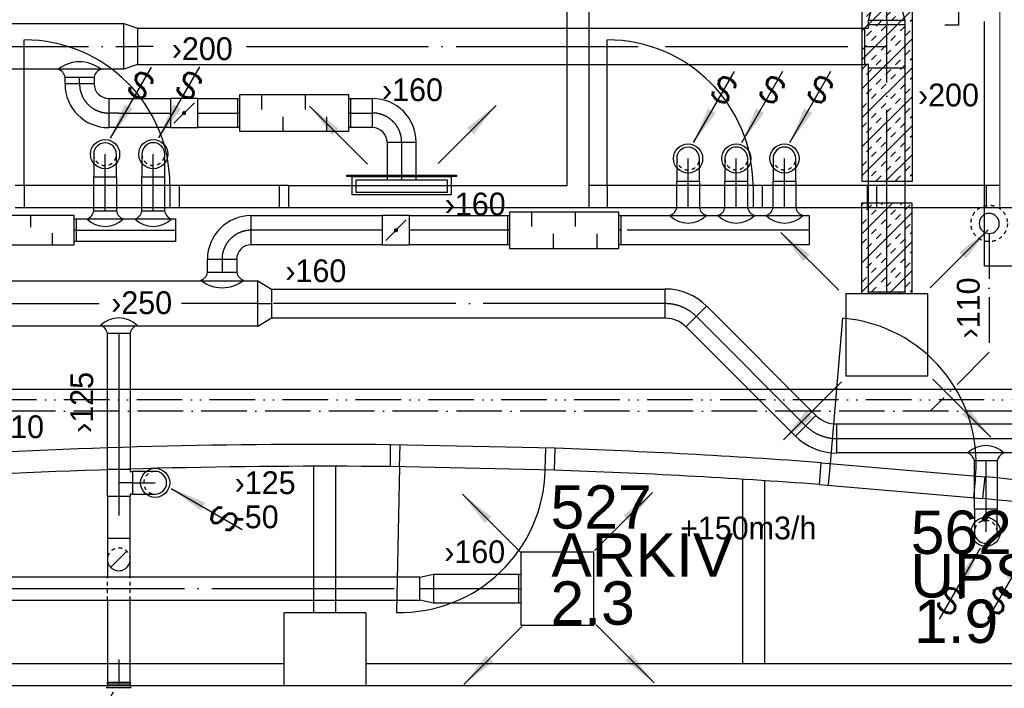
# Model space of a CAD drawing. Header units: millimetres. Extents: x 0 to 83248, y 0 to 52411.
# Tile 15 of 63: x 34516 to 39921, y 13575 to 17244. Entities that reach past the tile are written whole.
import ezdxf
from ezdxf.enums import TextEntityAlignment as Align

# ---------------------------------------------------------------- set-up
doc = ezdxf.new("R2010")
doc.units = ezdxf.units.MM
doc.header["$LTSCALE"] = 50
doc.header["$MEASUREMENT"] = 0
doc.header["$PDMODE"] = 1
for name, pattern in [('2V-CENT', [23, 20, -1.5, 0, -1.5]), ('V-GOMD', [0.8, 0.4, -0.4]), ('V-KU', [2, 1, 1]), ('V-KV', [2, 1, 1]), ('V-SPV', [7, 5, -1, 0, -1]), ('V-VV', [8, 5, -1, 0, -1, 0, -1])]:
    doc.linetypes.add(name, pattern=pattern)
doc.layers.get('0').update_dxf_attribs({"linetype": 'CONTINUOUS'})
for name, color, linetype in [('20605A200D001$0$832 Rominfo', 7, 'CONTINUOUS'), ('20605A200D001$0$A12-HEL4', 251, 'CONTINUOUS'), ('20605A200D001$0$A24-HEL1', 251, 'CONTINUOUS'), ('20605A200D001$0$A24-HEL2', 251, 'CONTINUOUS'), ('20605A200D001$0$A28-HEL2', 251, 'CONTINUOUS'), ('V060-', 3, 'CONTINUOUS'), ('V061-', 1, 'CONTINUOUS'), ('V070-', 3, 'CONTINUOUS'), ('V071-', 1, 'CONTINUOUS'), ('V080-', 3, 'CONTINUOUS'), ('V090-', 2, 'CONTINUOUS'), ('V091-', 1, 'CONTINUOUS'), ('V110-', 6, 'CONTINUOUS')]:
    doc.layers.add(name, color=color, linetype=linetype)
doc.styles.add('20605A200D001$0$Arial', font='arial.ttf', dxfattribs={"height": 238.125})
doc.styles.add('FISO', font='fiso')
doc.styles.add('ISO', font='ISO')
doc.styles.add('SIMPLEX', font='SIMPLEX')

# ---------------------------------------------------------------- blocks, each defined once
blk = doc.blocks.new('KSP_P', base_point=(16239.5, 22597.5))
at = {"color": 0, "linetype": 'ByBlock'}
for p, q in [((16240, 22598), (16239, 22598)), ((16239, 22598), (16239, 22597)), ((16240, 22597), (16240, 22598)), ((16239, 22597), (16240, 22597))]:
    blk.add_line(p, q, dxfattribs=at)
blk = doc.blocks.new('2SP_P', base_point=(16239.5, 22597.5))
for p in [(16239, 22597.5), (16240, 22597.5)]:
    blk.add_point(p)
at = {"color": 0, "linetype": 'ByBlock'}
blk.add_blockref('KSP_P', (16239.5, 22597.5), dxfattribs=at)
at = {"style": 'SIMPLEX', "flags": 3}
blk.add_attdef('0', (16239.5, 22597.5), '', height=1, dxfattribs=at)
blk = doc.blocks.new('LD_P')
for p, q in [((-0.5, 0.5), (-0.5, -0.5)), ((0.5, 0.5), (-0.5, 0.5)), ((0.5, -0.5), (0.5, 0.5)), ((-0.5, -0.5), (0.5, -0.5))]:
    blk.add_line(p, q)
at = {"color": 1}
for p, q in [((-0.3, 0.5), (-0.3, 0.1)), ((0.1, 0.5), (0.1, 0.1)), ((-0.1, -0.5), (-0.1, -0.1)), ((0.3, -0.5), (0.3, -0.1))]:
    blk.add_line(p, q, dxfattribs=at)
blk = doc.blocks.new('CBOJ90_PB', base_point=(86107, 31352))
at = {"color": 0, "linetype": 'ByBlock'}
blk.add_arc((86106, 31353), 1, 270, 360, dxfattribs=at)
blk = doc.blocks.new('KBOJ90_PB', base_point=(86107, 31352))
at = {"color": 0, "linetype": 'ByBlock'}
for p, q in [((86106.5, 31353), (86107.5, 31353)), ((86106, 31352.5), (86106, 31351.5))]:
    blk.add_line(p, q, dxfattribs=at)
for radius in [1.5, 0.5]:
    blk.add_arc((86106, 31353), radius, 270, 360, dxfattribs=at)
blk = doc.blocks.new('3BOJ90_PB', base_point=(86107, 31352))
for p in [(86107, 31353), (86106, 31352)]:
    blk.add_point(p)
at = {"color": 1, "linetype": '2V-CENT'}
blk.add_blockref('CBOJ90_PB', (86107, 31352), dxfattribs=at)
at = {"color": 0, "linetype": 'ByBlock'}
blk.add_blockref('KBOJ90_PB', (86107, 31352), dxfattribs=at)
at = {"style": 'ISO', "flags": 3}
blk.add_attdef('0', (86107, 31352), '', height=1, dxfattribs=at)
blk = doc.blocks.new('SPJALL', base_point=(16229, 22594))
at = {"color": 1}
blk.add_line((16228.625, 22593.625), (16229.375, 22594.375), dxfattribs=at)
at = {"color": 1, "const_width": 0.075}
blk.add_lwpolyline([(16229, 22594.0375, -1), (16229, 22593.9625, -1), (16229, 22594.0375, -1)], format="xyb", dxfattribs=at)
blk = doc.blocks.new('C3A', base_point=(16246, 22590.5))
at = {"color": 0, "linetype": 'ByBlock'}
blk.add_line((16247, 22590.5), (16246, 22590.5), dxfattribs=at)
blk = doc.blocks.new('K3A', base_point=(16246, 22590.5))
at = {"color": 0, "linetype": 'ByBlock'}
for p, q in [((16246, 22591), (16247, 22591)), ((16247, 22591), (16247, 22590)), ((16247, 22590), (16246, 22590))]:
    blk.add_line(p, q, dxfattribs=at)
blk = doc.blocks.new('33A', base_point=(16246, 22590.5))
blk.add_point((16247, 22590.5))
at = {"color": 0, "linetype": 'ByBlock'}
blk.add_blockref('K3A', (16246, 22590.5), dxfattribs=at)
at = {"color": 1, "linetype": '2V-CENT'}
blk.add_blockref('C3A', (16246, 22590.5), dxfattribs=at)
at = {"style": 'SIMPLEX', "flags": 3}
blk.add_attdef('0', (16246, 22590.5), '', height=1, dxfattribs=at)
blk = doc.blocks.new('CCDIMF_250X200X75', base_point=(3095.5, 30301.1))
at = {"color": 0, "linetype": 'ByBlock'}
blk.add_line((3058, 30301.1), (3133, 30301.1), dxfattribs=at)
blk = doc.blocks.new('KCDIMF_250X200X75', base_point=(3095.5, 30301.1))
at = {"color": 0, "linetype": 'ByBlock'}
for p, q in [((3058, 30176.1), (3058, 30426.1)), ((3058, 30426.1), (3133, 30401.1)), ((3133, 30401.1), (3133, 30201.1)), ((3133, 30201.1), (3058, 30176.1))]:
    blk.add_line(p, q, dxfattribs=at)
blk = doc.blocks.new('3CDIMF_250X200X75', base_point=(3095.5, 30301.1))
for p in [(3058, 30301.1), (3133, 30301.1)]:
    blk.add_point(p)
at = {"color": 0, "linetype": 'ByBlock'}
blk.add_blockref('KCDIMF_250X200X75', (3095.5, 30301.1), dxfattribs=at)
at = {"color": 1, "linetype": '2V-CENT'}
blk.add_blockref('CCDIMF_250X200X75', (3095.5, 30301.1), dxfattribs=at)
at = {"style": 'SIMPLEX', "flags": 3}
blk.add_attdef('0', (3095.5, 30301.1), '', height=1, dxfattribs=at)
blk = doc.blocks.new('V420', base_point=(455, 404.5))
blk.add_line((455, 404.5), (464, 404.5))
blk.add_solid([(455, 404.5), (459, 405), (459, 404)])
blk = doc.blocks.new('V421', base_point=(455.5, 404.5))
at = {"rotation": 180}
blk.add_blockref('V420', (464.5, 404.5), dxfattribs=at)
blk = doc.blocks.new('CIRC_P', base_point=(16254, 22587))
blk.add_circle((16254, 22587), 0.5)
blk = doc.blocks.new('V422', base_point=(16230, 22585))
blk.add_blockref('V420', (16230, 22585))
at = {"style": 'SIMPLEX'}
blk.add_text('s', height=4, rotation=90, dxfattribs=at).set_placement((16238, 22585), align=Align.CENTER)
blk = doc.blocks.new('CBOJ90_NB', base_point=(86107.402, 31352.24))
at = {"color": 0, "linetype": 'ByBlock'}
blk.add_line((86106.402, 31352.24), (86107.402, 31352.24), dxfattribs=at)
blk = doc.blocks.new('K1A', base_point=(16237, 22591.5))
at = {"color": 0, "linetype": 'ByBlock'}
blk.add_line((16237, 22592), (16237, 22591), dxfattribs=at)
blk = doc.blocks.new('21A', base_point=(16237, 22591.5))
blk.add_point((16237, 22591.5))
at = {"color": 0, "linetype": 'ByBlock'}
blk.add_blockref('K1A', (16237, 22591.5), dxfattribs=at)
at = {"style": 'SIMPLEX', "flags": 3}
blk.add_attdef('0', (16237, 22591.5), '', height=1, dxfattribs=at)
blk = doc.blocks.new('CCDIMF_250X160X75', base_point=(3095.5, 30301.1))
at = {"color": 0, "linetype": 'ByBlock'}
blk.add_line((3058, 30301.1), (3133, 30301.1), dxfattribs=at)
blk = doc.blocks.new('KCDIMF_250X160X75', base_point=(3095.5, 30301.1))
at = {"color": 0, "linetype": 'ByBlock'}
for p, q in [((3058, 30176.1), (3058, 30426.1)), ((3058, 30426.1), (3133, 30381.1)), ((3133, 30381.1), (3133, 30221.1)), ((3133, 30221.1), (3058, 30176.1))]:
    blk.add_line(p, q, dxfattribs=at)
blk = doc.blocks.new('3CDIMF_250X160X75', base_point=(3095.5, 30301.1))
for p in [(3058, 30301.1), (3133, 30301.1)]:
    blk.add_point(p)
at = {"color": 0, "linetype": 'ByBlock'}
blk.add_blockref('KCDIMF_250X160X75', (3095.5, 30301.1), dxfattribs=at)
at = {"color": 1, "linetype": '2V-CENT'}
blk.add_blockref('CCDIMF_250X160X75', (3095.5, 30301.1), dxfattribs=at)
at = {"style": 'SIMPLEX', "flags": 3}
blk.add_attdef('0', (3095.5, 30301.1), '', height=1, dxfattribs=at)
blk = doc.blocks.new('CTK_P', base_point=(16236.144, 22620.378))
at = {"color": 0, "linetype": 'ByBlock'}
for p, q in [((16236.144, 22620.978), (16236.144, 22620.378)), ((16235.544, 22620.378), (16236.744, 22620.378))]:
    blk.add_line(p, q, dxfattribs=at)
blk = doc.blocks.new('KTK_P', base_point=(16236.144, 22620.378))
at = {"color": 0, "linetype": 'ByBlock'}
for p, q in [((16235.644, 22620.978), (16236.644, 22620.978)), ((16235.644, 22620.878), (16235.644, 22620.978)), ((16236.644, 22620.978), (16236.644, 22620.878)), ((16235.544, 22620.878), (16235.644, 22620.878)), ((16235.544, 22619.878), (16235.544, 22620.878)), ((16236.644, 22620.878), (16236.744, 22620.878)), ((16236.744, 22620.878), (16236.744, 22619.878)), ((16236.744, 22619.878), (16235.544, 22619.878))]:
    blk.add_line(p, q, dxfattribs=at)
blk = doc.blocks.new('3TK_P', base_point=(16236.144, 22620.378))
for p in [(16236.144, 22620.978), (16235.544, 22620.378), (16236.744, 22620.378)]:
    blk.add_point(p)
at = {"color": 1, "linetype": '2V-CENT'}
blk.add_blockref('CTK_P', (16236.144, 22620.378), dxfattribs=at)
at = {"color": 0, "linetype": 'ByBlock'}
blk.add_blockref('KTK_P', (16236.144, 22620.378), dxfattribs=at)
at = {"style": 'ISO', "flags": 3}
blk.add_attdef('0', (16236.144, 22620.378), '', height=1, dxfattribs=at)
blk = doc.blocks.new('TAK_P', base_point=(16247.5, 22586.5))
for p, q in [((16248, 22587), (16247, 22587)), ((16247, 22587), (16247, 22586)), ((16248, 22586), (16248, 22587)), ((16247, 22586), (16248, 22586))]:
    blk.add_line(p, q)
blk = doc.blocks.new('CBOJ45_P', base_point=(16236.061, 22619.837))
at = {"color": 0, "linetype": 'ByBlock'}
blk.add_arc((16235.44, 22621.337, 0.686), 1.5, 270, 315, dxfattribs=at)
blk = doc.blocks.new('KBOJ45_P', base_point=(16236.061, 22619.837))
at = {"color": 0, "linetype": 'ByBlock'}
for p, q in [((16236.147, 22620.63), (16236.854, 22619.923)), ((16235.44, 22619.337, 0.686), (16235.44, 22620.337, 0.686))]:
    blk.add_line(p, q, dxfattribs=at)
for radius in [1, 2]:
    blk.add_arc((16235.44, 22621.337, 0.686), radius, 270, 315, dxfattribs=at)
blk = doc.blocks.new('3BOJ45_P', base_point=(16236.061, 22619.837))
for p in [(16236.501, 22620.276), (16235.44, 22619.837)]:
    blk.add_point(p)
at = {"color": 0, "linetype": 'ByBlock'}
blk.add_blockref('KBOJ45_P', (16236.061, 22619.837), dxfattribs=at)
at = {"color": 1, "linetype": '2V-CENT'}
blk.add_blockref('CBOJ45_P', (16236.061, 22619.837), dxfattribs=at)
at = {"style": 'ISO', "flags": 3}
blk.add_attdef('0', (16236.061, 22619.837), '', height=1, dxfattribs=at)
blk = doc.blocks.new('CCDIMF_160X125X75', base_point=(3095.5, 30301.1))
at = {"color": 0, "linetype": 'ByBlock'}
blk.add_line((3058, 30301.1), (3133, 30301.1), dxfattribs=at)
blk = doc.blocks.new('KCDIMF_160X125X75', base_point=(3095.5, 30301.1))
at = {"color": 0, "linetype": 'ByBlock'}
for p, q in [((3058, 30221.1), (3058, 30381.1)), ((3058, 30381.1), (3133, 30363.6)), ((3133, 30363.6), (3133, 30238.6)), ((3133, 30238.6), (3058, 30221.1))]:
    blk.add_line(p, q, dxfattribs=at)
blk = doc.blocks.new('3CDIMF_160X125X75', base_point=(3095.5, 30301.1))
for p in [(3058, 30301.1), (3133, 30301.1)]:
    blk.add_point(p)
at = {"color": 0, "linetype": 'ByBlock'}
blk.add_blockref('KCDIMF_160X125X75', (3095.5, 30301.1), dxfattribs=at)
at = {"color": 1, "linetype": '2V-CENT'}
blk.add_blockref('CCDIMF_160X125X75', (3095.5, 30301.1), dxfattribs=at)
at = {"style": 'SIMPLEX', "flags": 3}
blk.add_attdef('0', (3095.5, 30301.1), '', height=1, dxfattribs=at)
blk = doc.blocks.new('VUN')
at = {"color": 0}
blk.add_circle((0, 0), 0.5, dxfattribs=at)
blk = doc.blocks.new('VAGG_P', base_point=(16250.5, 22586.5))
for p, q in [((16250, 22587.5), (16251, 22587.5)), ((16250, 22587.5), (16250, 22586.5)), ((16251, 22587.5), (16251, 22586.5))]:
    blk.add_line(p, q)
at = {"color": 6}
blk.add_line((16249.95, 22586.5), (16251.05, 22586.5), dxfattribs=at)
blk = doc.blocks.new('FLCG90', base_point=(0, 3))
at = {"color": 1, "linetype": 'V-GOMD'}
blk.add_line((-0.346, 2.654), (0.346, 3.346), dxfattribs=at)
blk = doc.blocks.new('*X296')
at = {"color": 0}
for p, q in [((39138.2, 17818.9), (39193.7, 17874.4)), ((39138.2, 17871.9), (39138.4, 17872.1)), ((39217.9, 17845.6), (39244.4, 17872.1)), ((39244.4, 17819.1), (39270.9, 17845.6)), ((39291.7, 17813.4), (39352.8, 17874.4)), ((39297.5, 17872.1), (39299.7, 17874.4)), ((39350.5, 17819.1), (39377, 17845.6)), ((39403.5, 17872.1), (39405.8, 17874.4)), ((39164.9, 17792.6), (39175, 17802.7)), ((39185.7, 17813.4), (39191.4, 17819.1)), ((39377, 17792.6), (39403.5, 17819.1)), ((39138.2, 17765.9), (39138.4, 17766.1)), ((39138.4, 17713), (39164.9, 17739.5)), ((39375, 17737.5), (39415.9, 17778.4)), ((39138.2, 17659.8), (39175, 17696.6)), ((39377, 17686.5), (39403.5, 17713)), ((39403.5, 17660), (39415.9, 17672.3)), ((39138.2, 17341.6), (39415.9, 17619.3)), ((39138.4, 17607), (39164.9, 17633.5)), ((39375, 17631.5), (39377, 17633.5)), ((39138.2, 17500.7), (39250.8, 17613.4)), ((39164.9, 17580.4), (39191.4, 17607)), ((39270.9, 17580.4), (39297.5, 17607)), ((39297.5, 17553.9), (39324, 17580.4)), ((39350.5, 17607), (39356.9, 17613.4)), ((39403.5, 17553.9), (39415.9, 17566.3)), ((39138.2, 17553.7), (39138.4, 17553.9)), ((39217.9, 17527.4), (39244.4, 17553.9)), ((39244.4, 17500.9), (39270.9, 17527.4)), ((39350.5, 17500.9), (39377, 17527.4)), ((39138.2, 17182.5), (39415.9, 17460.2)), ((39164.9, 17474.4), (39191.4, 17500.9)), ((39191.4, 17447.9), (39217.9, 17474.4)), ((39297.5, 17447.9), (39324, 17474.4)), ((39377, 17474.4), (39403.5, 17500.9)), ((39138.2, 17447.7), (39138.4, 17447.9)), ((39138.4, 17394.8), (39164.9, 17421.3)), ((39244.4, 17394.8), (39270.9, 17421.3)), ((39324, 17421.3), (39350.5, 17447.9)), ((39191.4, 17341.8), (39217.9, 17368.3)), ((39270.9, 17368.3), (39297.5, 17394.8)), ((39377, 17368.3), (39403.5, 17394.8)), ((39403.5, 17341.8), (39415.9, 17354.1)), ((39138.2, 17023.4), (39415.9, 17301.1)), ((39138.4, 17288.8), (39164.9, 17315.3)), ((39217.9, 17315.3), (39244.4, 17341.8)), ((39324, 17315.3), (39350.5, 17341.8)), ((39350.5, 17288.8), (39377, 17315.3)), ((39164.9, 17262.2), (39191.4, 17288.8)), ((39270.9, 17262.2), (39297.5, 17288.8)), ((39297.5, 17235.7), (39324, 17262.2)), ((39403.5, 17235.7), (39415.9, 17248.1)), ((39138.2, 17235.5), (39138.4, 17235.7)), ((39217.9, 17209.2), (39244.4, 17235.7)), ((39244.4, 17182.7), (39270.9, 17209.2)), ((39350.5, 17182.7), (39377, 17209.2)), ((39138.2, 16864.3), (39415.9, 17142)), ((39164.9, 17156.2), (39191.4, 17182.7)), ((39191.4, 17129.7), (39217.9, 17156.2)), ((39297.5, 17129.7), (39324, 17156.2)), ((39377, 17156.2), (39403.5, 17182.7)), ((39138.2, 17129.5), (39138.4, 17129.7)), ((39138.4, 17076.6), (39164.9, 17103.1)), ((39244.4, 17076.6), (39270.9, 17103.1)), ((39324, 17103.1), (39350.5, 17129.7)), ((39191.4, 17023.6), (39217.9, 17050.1)), ((39270.9, 17050.1), (39297.5, 17076.6)), ((39377, 17050.1), (39403.5, 17076.6)), ((39403.5, 17023.6), (39415.9, 17035.9)), ((39138.2, 16705.2), (39415.9, 16982.9)), ((39138.4, 16970.6), (39164.9, 16997.1)), ((39164.9, 16944), (39191.4, 16970.6)), ((39217.9, 16997.1), (39244.4, 17023.6)), ((39270.9, 16944), (39297.5, 16970.6)), ((39324, 16997.1), (39350.5, 17023.6)), ((39350.5, 16970.6), (39377, 16997.1)), ((39138.2, 16917.3), (39138.4, 16917.5)), ((39217.9, 16891), (39244.4, 16917.5)), ((39297.5, 16917.5), (39324, 16944)), ((39403.5, 16917.5), (39415.9, 16929.9)), ((39164.9, 16838), (39191.4, 16864.5)), ((39244.4, 16864.5), (39270.9, 16891)), ((39350.5, 16864.5), (39377, 16891)), ((39377, 16838), (39403.5, 16864.5)), ((39138.2, 16546.1), (39415.9, 16823.8)), ((39138.2, 16811.3), (39138.4, 16811.5)), ((39191.4, 16811.5), (39217.9, 16838)), ((39297.5, 16811.5), (39324, 16838)), ((39324, 16784.9), (39350.5, 16811.5)), ((39138.4, 16758.4), (39164.9, 16784.9)), ((39244.4, 16758.4), (39270.9, 16784.9)), ((39270.9, 16731.9), (39297.5, 16758.4)), ((39377, 16731.9), (39403.5, 16758.4)), ((39191.4, 16705.4), (39217.9, 16731.9)), ((39217.9, 16678.9), (39244.4, 16705.4)), ((39324, 16678.9), (39350.5, 16705.4)), ((39403.5, 16705.4), (39415.9, 16717.7)), ((39138.2, 16387), (39415.9, 16664.7)), ((39138.4, 16652.4), (39164.9, 16678.9)), ((39164.9, 16625.8), (39191.4, 16652.4)), ((39270.9, 16625.8), (39297.5, 16652.4)), ((39350.5, 16652.4), (39377, 16678.9)), ((39138.2, 16599.2), (39138.4, 16599.3)), ((39217.9, 16572.8), (39244.4, 16599.3)), ((39297.5, 16599.3), (39324, 16625.8)), ((39403.5, 16599.3), (39415.9, 16611.7)), ((39164.9, 16519.8), (39191.4, 16546.3)), ((39244.4, 16546.3), (39270.9, 16572.8)), ((39350.5, 16546.3), (39377, 16572.8)), ((39377, 16519.8), (39403.5, 16546.3)), ((39138.2, 16493.1), (39138.4, 16493.3)), ((39191.4, 16493.3), (39217.9, 16519.8)), ((39268.9, 16358.6), (39415.9, 16505.6)), ((39297.5, 16493.3), (39324, 16519.8)), ((39324, 16466.7), (39350.5, 16493.3)), ((39138.4, 16440.2), (39164.9, 16466.7)), ((39244.4, 16440.2), (39270.9, 16466.7)), ((39270.9, 16413.7), (39297.5, 16440.2)), ((39377, 16413.7), (39403.5, 16440.2)), ((39191.4, 16387.2), (39217.9, 16413.7)), ((39217.9, 16360.7), (39244.4, 16387.2)), ((39324, 16360.7), (39350.5, 16387.2)), ((39403.5, 16387.2), (39415.9, 16399.5)), ((39162.8, 16358.6), (39164.9, 16360.7)), ((39374.9, 16358.6), (39377, 16360.7))]:
    blk.add_line(p, q, dxfattribs=at)
blk = doc.blocks.new('*X297')
at = {"color": 0}
for p, q in [((39137.5, 16068.2), (39306.4, 16237.1)), ((39137.5, 16227.3), (39147.3, 16237.1)), ((39164.9, 16201.6), (39191.4, 16228.1)), ((39244.4, 16228.1), (39253.4, 16237.1)), ((39350.5, 16228.1), (39359.5, 16237.1)), ((39377, 16201.6), (39403.5, 16228.1)), ((39137.5, 15909.1), (39415.6, 16187.2)), ((39137.5, 16174.2), (39138.4, 16175.1)), ((39191.4, 16175.1), (39217.9, 16201.6)), ((39297.5, 16175.1), (39324, 16201.6)), ((39324, 16148.6), (39350.5, 16175.1)), ((39138.4, 16122), (39164.9, 16148.6)), ((39244.4, 16122), (39270.9, 16148.6)), ((39270.9, 16095.5), (39297.5, 16122)), ((39377, 16095.5), (39403.5, 16122)), ((39191.4, 16069), (39217.9, 16095.5)), ((39217.9, 16042.5), (39244.4, 16069)), ((39324, 16042.5), (39350.5, 16069)), ((39403.5, 16069), (39415.6, 16081.1)), ((39137.5, 15750), (39415.6, 16028.1)), ((39138.4, 16016), (39164.9, 16042.5)), ((39164.9, 15989.5), (39191.4, 16016)), ((39270.9, 15989.5), (39297.5, 16016)), ((39350.5, 16016), (39377, 16042.5)), ((39137.5, 15962.1), (39138.4, 15962.9)), ((39217.9, 15936.4), (39244.4, 15962.9)), ((39297.5, 15962.9), (39324, 15989.5)), ((39403.5, 15962.9), (39415.6, 15975)), ((39164.9, 15883.4), (39191.4, 15909.9)), ((39244.4, 15909.9), (39270.9, 15936.4)), ((39350.5, 15909.9), (39377, 15936.4)), ((39377, 15883.4), (39403.5, 15909.9)), ((39137.5, 15856), (39138.4, 15856.9)), ((39191.4, 15856.9), (39217.9, 15883.4)), ((39288.9, 15742.3), (39415.6, 15869)), ((39297.5, 15856.9), (39324, 15883.4)), ((39324, 15830.4), (39350.5, 15856.9)), ((39138.4, 15803.8), (39164.9, 15830.4)), ((39244.4, 15803.8), (39270.9, 15830.4)), ((39270.9, 15777.3), (39297.5, 15803.8)), ((39377, 15777.3), (39403.5, 15803.8)), ((39191.4, 15750.8), (39217.9, 15777.3)), ((39235.9, 15742.3), (39244.4, 15750.8)), ((39341.9, 15742.3), (39350.5, 15750.8)), ((39403.5, 15750.8), (39415.6, 15762.9))]:
    blk.add_line(p, q, dxfattribs=at)
blk = doc.blocks.new('CCDIMF_200X160X75', base_point=(3095.5, 30301.1))
at = {"color": 0, "linetype": 'ByBlock'}
blk.add_line((3058, 30301.1), (3133, 30301.1), dxfattribs=at)
blk = doc.blocks.new('KCDIMF_200X160X75', base_point=(3095.5, 30301.1))
at = {"color": 0, "linetype": 'ByBlock'}
for p, q in [((3058, 30201.1), (3058, 30401.1)), ((3058, 30401.1), (3133, 30381.1)), ((3133, 30381.1), (3133, 30221.1)), ((3133, 30221.1), (3058, 30201.1))]:
    blk.add_line(p, q, dxfattribs=at)
blk = doc.blocks.new('3CDIMF_200X160X75', base_point=(3095.5, 30301.1))
for p in [(3058, 30301.1), (3133, 30301.1)]:
    blk.add_point(p)
at = {"color": 0, "linetype": 'ByBlock'}
blk.add_blockref('KCDIMF_200X160X75', (3095.5, 30301.1), dxfattribs=at)
at = {"color": 1, "linetype": '2V-CENT'}
blk.add_blockref('CCDIMF_200X160X75', (3095.5, 30301.1), dxfattribs=at)
at = {"style": 'SIMPLEX', "flags": 3}
blk.add_attdef('0', (3095.5, 30301.1), '', height=1, dxfattribs=at)
blk = doc.blocks.new('20605A200D001')
at = {"layer": '20605A200D001$0$A12-HEL4', "color": 7}
for points in [[(51885.8, 11658.4), (51435.8, 11658.4)], [(51435.8, 11658.4), (51435.8, 11258.4)], [(51885.8, 11658.4), (51885.8, 11258.4)], [(51885.8, 11258.4), (51435.8, 11258.4)]]:
    blk.add_lwpolyline(points, dxfattribs=at)
at = {"layer": '20605A200D001$0$A24-HEL1', "color": 7}
for points in [[(50010.8, 14003.4), (50010.8, 14803.4)], [(53210.8, 14003.4), (53210.8, 14803.4)], [(50860.8, 14003.4), (49960.8, 14003.4)], [(50010.8, 14003.4), (50010.8, 13883.4)], [(50810.8, 14003.4), (50810.8, 13883.4)], [(51460.8, 14003.4), (50860.8, 14003.4)], [(50860.8, 14003.4), (50860.8, 13883.4)], [(51410.8, 14003.4), (51410.8, 13883.4)], [(54060.8, 14003.4), (53110.8, 14003.4)], [(53210.8, 14003.4), (53210.8, 13883.4)], [(54010.8, 14003.4), (54010.8, 13883.4)], [(54060.8, 14003.4), (54060.8, 13883.4)], [(55365.8, 14003.4), (54060.8, 14003.4)], [(54638.3, 14003.4), (54638.3, 13883.4)], [(54688.3, 14003.4), (54688.3, 13883.4)], [(55290.8, 14003.4), (55290.8, 13883.4)], [(49960.8, 13883.4), (50860.8, 13883.4)], [(50860.8, 13883.4), (51460.8, 13883.4)], [(53110.8, 13883.4), (54060.8, 13883.4)], [(54060.8, 13883.4), (55365.8, 13883.4)], [(54435.9, 12478.6), (54504.6, 13275.6)], [(52923.2, 12561.9), (52023.5, 12581.6)], [(52070.8, 12460.6), (52073.4, 12580.5)], [(52870.6, 12443), (52873.2, 12562.9)], [(52920.6, 12441.9), (52020.8, 12461.6)], [(52070.8, 12460.6), (52053.2, 11660.7)], [(54386.1, 12482.9), (55282.8, 12405.7)], [(54425.6, 12359), (54435.9, 12478.6)], [(55222.7, 12290.4), (55233, 12410)], [(54375.8, 12363.3), (55272.5, 12286.1)]]:
    blk.add_lwpolyline(points, dxfattribs=at)
for centre, start, end in [((50010.8, 14003.4), 0, 89.999), ((53210.8, 14003.4), 0.0019, 89.9983), ((54435.9, 12478.6), 355.0787, 85.0775), ((52070.8, 12460.6), 268.7419, 358.7407)]:
    blk.add_arc(centre, 800, start, end, dxfattribs=at)
at = {"layer": '20605A200D001$0$A24-HEL2', "color": 7}
for points in [[(53110.8, 13883.4), (53110.8, 15190.9)], [(52990.8, 14003.4), (52990.8, 15141.2)], [(51460.8, 14003.4), (51460.8, 13883.4)], [(51460.8, 14003.4), (52990.8, 14003.4)], [(51460.8, 13883.4), (53110.8, 13883.4)], [(55365.8, 13883.4), (55510.8, 13883.4)], [(52020.8, 12461.6), (52022, 12581.6)], [(52920.6, 12441.9), (52924.7, 12561.8)], [(51600.8, 11658.4), (51600.8, 12463.4)], [(51720.8, 11658.4), (51720.8, 12463.4)], [(54375.8, 12363.3), (54384.7, 12483)], [(53955.8, 11378.4), (53955.8, 12391.9)], [(54075.8, 11378.4), (54075.8, 12384.2)], [(55272.5, 12286.1), (55284.3, 12405.5)], [(51435.8, 11378.4), (49225.8, 11378.4)], [(56060.8, 11378.4), (51885.8, 11378.4)], [(51435.8, 11258.4), (49225.8, 11258.4)], [(56060.8, 11258.4), (51885.8, 11258.4)]]:
    blk.add_lwpolyline(points, dxfattribs=at)
for centre, radius, start, end in [((51660.8, -24411), 36994.4, 89.44062, 97.54881), ((51661, -24407.2), 36990.6, 85.7775, 88.04231), ((51660.8, -24411.4), 36874.8, 89.44063, 97.38543), ((51660.8, -24410.7), 36874.1, 85.77759, 88.04218), ((51661, -24409.9), 36993.3, 82.77917, 84.37922), ((51661.8, -24402), 36865.4, 82.75531, 84.37933)]:
    blk.add_arc(centre, radius, start, end, dxfattribs=at)
at = {"layer": '20605A200D001$0$A28-HEL2', "color": 7, "linetype": 'Continuous', "lineweight": 0}
blk.add_lwpolyline([(55365.8, 16088.4), (55365.8, 13883.4)], dxfattribs=at)
at = {"layer": '20605A200D001$0$832 Rominfo', "color": 7, "style": '20605A200D001$0$Arial'}
for s, p in [('527', (52899.5, 12121.3)), ('562', (54876.6, 11981.9)), ('ARKIV', (52904.3, 11857.5)), ('UPS.', (54874.7, 11743.1)), ('2.3', (52899.4, 11593.7)), ('1.9', (54894.4, 11493.7))]:
    blk.add_text(s, height=238.12, dxfattribs=at).set_placement(p)

msp = doc.modelspace()

# ---------------------------------------------------------------- linework, layer by layer
at = {"layer": 'V060-', "linetype": 'Continuous'}
for p, q in [((39175, 17218, 137), (39175, 17241.04, 137)), ((39375, 17241.04, 137), (39375, 17218, 137)), ((32028.48, 17223), (35089.51, 17223)), ((35163.11, 17198), (39155, 17198, 137)), ((35089.51, 16973), (32028.48, 16973)), ((35163.11, 16998), (39155, 16998, 137)), ((39175, 15750.29), (39175, 16978, 137)), ((39375, 16978, 137), (39375, 15750.29)), ((34765.07, 16892.2), (34765.07, 16928.56)), ((34925.07, 16928.56), (34925.07, 16892.2)), ((35005.07, 16812.2), (35058.97, 16812.2)), ((35058.97, 16812.2), (35343.76, 16812.2)), ((35493.72, 16812.2), (35712.76, 16812.2)), ((36332.36, 16812.2), (36452.76, 16812.2)), ((35058.97, 16652.2), (35005.07, 16652.2)), ((35343.76, 16652.2), (35058.97, 16652.2)), ((35712.76, 16652.2), (35493.72, 16652.2)), ((36452.76, 16652.2), (36332.36, 16652.2)), ((36532.53, 16572.17), (36532.53, 16365.94)), ((36692.53, 16365.94), (36692.53, 16572.17)), ((34922.43, 16195.09), (34922.43, 16381.47)), ((35047.43, 16381.47), (35047.43, 16195.09)), ((35186.88, 16195.09), (35186.88, 16381.47)), ((35311.88, 16381.47), (35311.88, 16195.09)), ((38122.43, 16213.49), (38122.43, 16357.47)), ((38247.43, 16357.47), (38247.43, 16213.49)), ((38386.88, 16213.49), (38386.88, 16357.47)), ((38511.88, 16357.47), (38511.88, 16213.49)), ((38651.34, 16213.49), (38651.34, 16357.47)), ((38776.34, 16357.47), (38776.34, 16213.49)), ((35786.73, 16169.06), (36506.76, 16169.06)), ((36656.76, 16169.06), (37195.62, 16169.06)), ((37815.62, 16169.06), (38849.96, 16169.06)), ((34825.54, 16151.67), (35371.99, 16151.67)), ((35371.99, 16026.67), (34825.54, 16026.67)), ((36506.76, 16009.06), (35786.73, 16009.06)), ((37195.62, 16009.06), (36656.76, 16009.06)), ((38849.96, 16009.06), (37815.62, 16009.06)), ((35547.64, 15858.34), (35547.64, 15929.99)), ((35707.64, 15929.99), (35707.64, 15858.34)), ((30552.29, 15812.05), (35725.84, 15812.05)), ((35725.84, 15812.05), (35823.34, 15812.05)), ((35897.26, 15766.39), (38060.11, 15766.39)), ((38060.11, 15767.78), (38058.72, 15767.78)), ((38287.08, 15672.8, -109), (38886.88, 15073.01, -269)), ((38060.11, 15606.39), (35897.26, 15606.39)), ((35725.84, 15562.05), (30552.29, 15562.05)), ((34997.54, 14778.91), (34997.54, 15522.89)), ((35122.54, 15522.89), (35122.54, 14778.91)), ((35823.34, 15562.05), (35725.84, 15562.05)), ((38773.74, 14959.87, -269), (38173.94, 15559.67, -109)), ((39000.8, 15026.95, -218.83), (40201.09, 15026.95, -218.83)), ((40201.09, 14866.95, -218.83), (39000.8, 14866.95, -218.83)), ((39756.69, 14559.06), (39756.69, 14822.79)), ((39881.69, 14822.79), (39881.69, 14559.06)), ((36713.16, 14184.97), (33271.48, 14184.97)), ((36787.5, 14202), (37256.16, 14202)), ((33271.48, 14059.97), (36713.16, 14059.97)), ((37256.16, 14042), (36787.5, 14042))]:
    msp.add_line(p, q, dxfattribs=at)
at = {"layer": 'V060-', "color": 1, "linetype": '2V-CENT'}
for p, q in [((39275, 17241.04, 137), (39275, 17218, 137)), ((32743.27, 17098), (35089.51, 17098)), ((35249.53, 17098), (35163.11, 17098)), ((35761.09, 17098), (39155, 17098, 137)), ((39275, 15750.29), (39275, 16978, 137)), ((34845.07, 16892.2), (34845.07, 16928.56)), ((35058.97, 16732.2), (35005.07, 16732.2)), ((35058.97, 16732.2), (35343.76, 16732.2)), ((35493.72, 16732.2), (35712.76, 16732.2)), ((36332.36, 16732.2), (36452.76, 16732.2)), ((36612.53, 16572.17), (36612.53, 16365.94)), ((34984.93, 16195.09), (34984.93, 16381.47)), ((35249.38, 16195.09), (35249.38, 16381.47)), ((38184.93, 16213.49), (38184.93, 16357.47)), ((38449.38, 16213.49), (38449.38, 16357.47)), ((38713.84, 16213.49), (38713.84, 16357.47)), ((34825.54, 16089.17), (35371.99, 16089.17)), ((36506.76, 16089.06), (35786.73, 16089.06)), ((37195.62, 16089.06), (36656.76, 16089.06)), ((38849.96, 16089.06), (37815.62, 16089.06)), ((35627.64, 15929.99), (35627.64, 15858.34)), ((31006.09, 15687.05), (34951.98, 15687.05)), ((35725.84, 15687.05), (35405.2, 15687.05)), ((35823.34, 15687.05), (35725.84, 15687.05)), ((38060.11, 15686.39), (35897.26, 15686.39)), ((38230.51, 15616.23, -109), (38830.31, 15016.44, -269)), ((35060.04, 15522.89), (35060.04, 14408.88)), ((39000.8, 14946.95, -218.83), (40201.09, 14946.95, -218.83)), ((39819.19, 14822.79), (39819.19, 14559.06)), ((33271.48, 14122.47), (36713.16, 14122.47)), ((37256.16, 14122), (36787.5, 14122))]:
    msp.add_line(p, q, dxfattribs=at)
at = {"layer": 'V060-'}
for p, q in [((34765.07, 16928.56), (34925.07, 16928.56)), ((38122.43, 16213.49), (38247.43, 16213.49)), ((38386.88, 16213.49), (38511.88, 16213.49)), ((38651.34, 16213.49), (38776.34, 16213.49)), ((34922.43, 16195.09), (35047.43, 16195.09)), ((35186.88, 16195.09), (35311.88, 16195.09)), ((35547.64, 15858.34), (35707.64, 15858.34)), ((35122.54, 15522.89), (34997.54, 15522.89)), ((39881.69, 14822.79), (39756.69, 14822.79))]:
    msp.add_line(p, q, dxfattribs=at)
at = {"layer": 'V060-', "linetype": 'ByBlock'}
for p, q in [((34922.43, 16506.47), (34922.43, 16381.47)), ((35047.43, 16381.47), (35047.43, 16506.47)), ((35187.09, 16506.82), (35187.09, 16381.82)), ((35312.09, 16381.82), (35312.09, 16506.82)), ((38122.43, 16482.47), (38122.43, 16357.47)), ((38247.43, 16357.47), (38247.43, 16482.47)), ((38387.09, 16482.83), (38387.09, 16357.83)), ((38512.09, 16357.83), (38512.09, 16482.83)), ((38651.55, 16482.83), (38651.55, 16357.83)), ((38776.55, 16357.83), (38776.55, 16482.83)), ((34922.43, 16381.47), (35047.43, 16381.47)), ((35187.09, 16381.82), (35312.09, 16381.82)), ((38122.43, 16357.47), (38247.43, 16357.47)), ((38387.09, 16357.83), (38512.09, 16357.83)), ((38651.55, 16357.83), (38776.55, 16357.83)), ((35260, 14765.5), (35135, 14765.5)), ((35135, 14765.5), (35135, 14640.5)), ((34997.5, 14628), (34997.5, 14184.97)), ((35122.5, 14184.97), (35122.5, 14628)), ((35135, 14640.5), (35260, 14640.5)), ((39756.48, 14558.71), (39756.48, 14433.71)), ((39881.48, 14558.71), (39756.48, 14558.71)), ((39881.48, 14433.71), (39881.48, 14558.71)), ((35122.5, 14397.98), (34997.5, 14397.98)), ((34997.5, 14059.97), (34997.5, 13609.07)), ((35122.5, 13609.07), (35122.5, 14059.97))]:
    msp.add_line(p, q, dxfattribs=at)
at = {"layer": 'V060-', "color": 1, "linetype": 'V-GOMD'}
for p, q in [((34997.5, 14059.97), (34997.5, 14184.97)), ((35122.5, 14059.97), (35122.5, 14184.97))]:
    msp.add_line(p, q, dxfattribs=at)
at = {"layer": 'V060-', "color": 1}
for points in [[(39138.18, 16358.61), (39415.86, 16358.61), (39415.86, 17874.39), (39138.18, 17874.39)], [(39137.52, 15742.26), (39415.61, 15742.26), (39415.61, 16237.07), (39137.52, 16237.07)]]:
    msp.add_lwpolyline(points, close=True, dxfattribs=at)
at = {"layer": 'V060-'}
for centre, radius, start, end in [((34845.07, 16824.1), 189.24, 51.39562, 128.60438), ((34712.15, 16920.55), 53.53, 8.60168, 73.88992), ((34977.99, 16920.55), 53.53, 106.11008, 171.39832), ((38069.5, 16221.5), 53.53, 286.11008, 351.39832), ((38300.35, 16221.5), 53.53, 188.60168, 253.88992), ((38333.96, 16221.5), 53.53, 286.11008, 351.39832), ((38564.81, 16221.5), 53.53, 188.60168, 253.88992), ((38598.42, 16221.5), 53.53, 286.11008, 351.39832), ((38829.27, 16221.5), 53.53, 188.60168, 253.88992), ((34869.5, 16203.09), 53.53, 286.11008, 351.39832), ((35100.35, 16203.09), 53.53, 188.60168, 253.88992), ((35133.96, 16203.09), 53.53, 286.11008, 351.39832), ((35364.81, 16203.09), 53.53, 188.60168, 253.88992), ((38184.93, 16271.7), 142.97, 225.2969, 314.7031), ((38449.38, 16271.7), 142.97, 225.2969, 314.7031), ((38713.84, 16271.7), 142.97, 225.2969, 314.7031), ((34984.93, 16253.29), 142.97, 225.2969, 314.7031), ((35249.38, 16253.29), 142.97, 225.2969, 314.7031), ((35494.71, 15866.34), 53.53, 286.11008, 351.39832), ((35760.56, 15866.34), 53.53, 188.60168, 253.88992), ((35627.64, 15962.8), 189.24, 231.39562, 308.60438), ((35060.04, 15464.69), 142.97, 45.2969, 134.7031), ((34944.61, 15514.88), 53.53, 8.60168, 73.88992), ((35175.46, 15514.88), 53.53, 106.11008, 171.39832), ((39819.19, 14764.59), 142.97, 45.2969, 134.7031), ((39703.76, 14814.78), 53.53, 8.60168, 73.88992), ((39934.61, 14814.78), 53.53, 106.11008, 171.39832)]:
    msp.add_arc(centre, radius, start, end, dxfattribs=at)
at = {"layer": 'V060-', "linetype": 'ByBlock'}
for centre, start, end in [((34984.93, 16506.47), 359.99993, 539.99993), ((35249.59, 16506.82), 359.99993, 539.99993), ((38184.93, 16482.47), 359.99993, 539.99993), ((38449.59, 16482.83), 359.99993, 539.99993), ((38714.05, 16482.83), 359.99993, 539.99993), ((35260, 14703), 269.99993, 449.99993), ((39818.98, 14433.71), 179.99993, 359.99993), ((35060, 14282.98), 179.99993, 359.99993)]:
    msp.add_arc(centre, 62.5, start, end, dxfattribs=at)
at = {"layer": 'V060-', "linetype": 'V-GOMD'}
for centre, start, end in [((34984.93, 16506.47), 179.99993, 359.99993), ((35249.59, 16506.82), 179.99993, 359.99993), ((38184.93, 16482.47), 179.99993, 359.99993), ((38449.59, 16482.83), 179.99993, 359.99993), ((38714.05, 16482.83), 179.99993, 359.99993), ((35260, 14703), 89.99993, 269.99993), ((39818.98, 14433.71), 359.99993, 539.99993), ((35060, 14282.98), 359.99993, 539.99993)]:
    msp.add_arc(centre, 62.5, start, end, dxfattribs=at)
at = {"layer": 'V070-'}
for p, q in [((36311.53, 16391.88), (36913.53, 16391.88)), ((36311.53, 16383.88), (36311.53, 16391.88)), ((36913.53, 16383.88), (36311.53, 16383.88)), ((36341.03, 16383.88), (36884.03, 16383.88)), ((36341.03, 16283.88), (36341.03, 16383.88)), ((36884.03, 16383.88), (36884.03, 16283.88)), ((36913.53, 16391.88), (36913.53, 16383.88)), ((36362.53, 16365.94), (36862.53, 16365.94)), ((36362.53, 16295.94), (36362.53, 16365.94)), ((36862.53, 16365.94), (36862.53, 16295.94)), ((36884.03, 16283.88), (36341.03, 16283.88)), ((36862.53, 16295.94), (36362.53, 16295.94))]:
    msp.add_line(p, q, dxfattribs=at)
at = {"layer": 'V080-', "linetype": 'V-KV'}
msp.add_line((40580.48, 15215.93), (14952.57, 15215.93), dxfattribs=at)
at = {"layer": 'V080-', "linetype": 'V-VV'}
msp.add_line((40611.35, 15157.64), (14668.09, 15157.64), dxfattribs=at)
at = {"layer": 'V090-', "linetype": 'V-SPV'}
for p, q in [((39838.2, 16071.57), (39838.2, 15419.25)), ((39838.2, 15419.25), (39514.39, 15095.44)), ((40664.27, 15095.44), (31972.13, 15095.44))]:
    msp.add_line(p, q, dxfattribs=at)
at = {"layer": 'V090-', "color": 1, "linetype": 'V-GOMD'}
msp.add_circle((39837.69, 16126.37), 100, dxfattribs=at)
at = {"layer": 'V110-', "color": 1}
for p, q in [((39668.69, 17297.9), (39668.69, 17214.27)), ((39668.69, 17214.27), (39593.69, 17214.27))]:
    msp.add_line(p, q, dxfattribs=at)
at = {"layer": 'V110-', "linetype": 'V-KU'}
for p, q in [((39812.49, 15891.14), (39812.49, 17234.05)), ((40090.78, 15891.14), (39812.49, 15891.14))]:
    msp.add_line(p, q, dxfattribs=at)

# ---------------------------------------------------------------- block references
at = {"layer": 'V060-'}
msp.add_blockref('20605A200D001', (-15469.5, 2330.58), dxfattribs=at)
at = {"layer": 'V060-', "color": 1}
for name in ['*X296', '*X297']:
    msp.add_blockref(name, (0, 0), dxfattribs=at)
at = {"layer": 'V060-', "linetype": 'Continuous'}
for name, p, rotation in [('3CDIMF_200X160X75', (39275, 17278, 137), 90), ('3CDIMF_160X125X75', (36750, 14122), 180)]:
    msp.add_blockref(name, p, dxfattribs=dict(at, rotation=rotation))
for name, p in [('3CDIMF_250X200X75', (35126.11, 17098)), ('3CDIMF_250X160X75', (35860.26, 15686.39))]:
    msp.add_blockref(name, p, dxfattribs=at)
for name, p, xscale, yscale, zscale, rotation in [('3TK_P', (39275, 17098, 137), 200.0000000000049, 200.0000000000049, 200.0000000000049, 90), ('3BOJ90_PB', (34845.07, 16732.2), 160, 160, 160, 270), ('2SP_P', (35418.76, 16732.2), 150, 160.0000000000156, 150, 180), ('33A', (35722.76, 16732.2), 10, 160.0000000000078, 10, 180), ('3BOJ90_PB', (36612.76, 16732.2), 160, 160, 160, 90), ('3BOJ90_PB', (35626.73, 16089.06), 160, 160, 160, 180), ('2SP_P', (36581.76, 16089.06), 150, 160.0000000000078, 150, 180), ('33A', (37205.62, 16089.06), 10, 160.0000000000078, 10, 180), ('21A', (35372.59, 16089.92), 125, 125, 125, 180), ('3BOJ45_P', (38159.52, 15686.39, -109.83), 160, 160, 160, 135), ('3BOJ45_P', (38900.61, 14946.14, -218.83), 160, 160, 160, 315), ('3TK_P', (35060, 14703), 125, 125, 125, 270)]:
    msp.add_blockref(name, p, dxfattribs=dict(at, xscale=xscale, yscale=yscale, zscale=zscale, rotation=rotation))
at = {"layer": 'V060-', "rotation": 180}
for name, p, xscale, yscale, zscale in [('LD_P', (36022.76, 16732.2), 600, 200, 600), ('SPJALL', (35418.76, 16732.2), 150, 150, 150), ('LD_P', (37505.62, 16089.06), 600, 200, 600), ('SPJALL', (36581.76, 16089.06), 150, 150, 150)]:
    msp.add_blockref(name, p, dxfattribs=dict(at, xscale=xscale, yscale=yscale, zscale=zscale))
at = {"layer": 'V060-', "linetype": 'Continuous'}
for name, p, xscale, yscale, zscale in [('33A', (36322.76, 16732.2), 10, 160.0000000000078, 10), ('33A', (37805.62, 16089.06), 10, 160.0000000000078, 10), ('21A', (38849, 16089.06), 160.0000000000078, 160.0000000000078, 160.0000000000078), ('33A', (34815.54, 16089.17), 10, 125, 10)]:
    msp.add_blockref(name, p, dxfattribs=dict(at, xscale=xscale, yscale=yscale, zscale=zscale))
at = {"layer": 'V060-', "color": 1, "linetype": '2V-CENT', "xscale": 125, "yscale": 125, "zscale": 125}
for p, rotation in [((34984.93, 16506.47), 90), ((35249.59, 16506.82), 90), ((38184.93, 16482.47), 90), ((38449.59, 16482.83), 90), ((38714.05, 16482.83), 90), ((39818.98, 14433.71), 270), ((35060, 13609.07), 270)]:
    msp.add_blockref('CBOJ90_NB', p, dxfattribs=dict(at, rotation=rotation))
at = {"layer": 'V060-'}
for name, p, xscale, yscale, zscale in [('LD_P', (34515.54, 16089.17), 600, 160, 600), ('FLCG90', (35060, 14282.98), 125, 125, 125)]:
    msp.add_blockref(name, p, dxfattribs=dict(at, xscale=xscale, yscale=yscale, zscale=zscale))
at = {"layer": 'V060-', "color": 1, "linetype": '2V-CENT', "xscale": 125, "yscale": 125, "zscale": 125}
msp.add_blockref('CBOJ90_NB', (35260, 14703), dxfattribs=at)
at = {"layer": 'V070-'}
for name, p, xscale, yscale, zscale, rotation in [('V422', (35015.23, 16595.06), 50, 50, 50, 59.99999999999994), ('V422', (35279.9, 16595.41), 50, 50, 50, 59.99999999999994), ('V422', (38215.23, 16571.07), 50, 50, 50, 59.99999999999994), ('V422', (38479.9, 16571.42), 50, 50, 50, 59.99999999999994), ('V422', (38744.36, 16571.42), 50, 50, 50, 59.99999999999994), ('V421', (36425.41, 16451.98), -50, 50, 50, 315.0000000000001), ('V421', (36812.57, 16456.14), -50, 50, 50, 225.0000000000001), ('CIRC_P', (34984.93, 16506.47), 160, 160, 160, 180), ('CIRC_P', (35249.59, 16506.82), 160, 160, 160, 180), ('CIRC_P', (38184.93, 16482.47), 160, 160, 160, 180), ('CIRC_P', (38449.59, 16482.83), 160, 160, 160, 180), ('CIRC_P', (38714.05, 16482.83), 160, 160, 160, 180), ('V421', (39514.55, 15773.58), 50, 50, 50, 45), ('V421', (39012.21, 15759.35), 50, 50, 50, 135), ('TAK_P', (39275, 15515.29), 450, 450, 450, 90), ('V421', (39026.44, 15257.01), 50, 50, 50, 225), ('V421', (39528.78, 15271.24), 50, 50, 50, 315), ('CIRC_P', (35260, 14703), 160, 160, 160, 90), ('V422', (35348.59, 14672.69), 50, 50, 50, 329.9999999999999), ('V421', (37264.48, 14322.76), 50, 50, 50, 135), ('V421', (37672.01, 14330.86), 50, 50, 50, 45), ('TAK_P', (37466.82, 14122), 400, 400, 400, 180), ('V422', (39788.67, 14345.12), 50, 50, 50, 239.9999999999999), ('V422', (40053.13, 14345.12), 50, 50, 50, 239.9999999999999), ('V421', (37272.58, 13915.23), 50, 50, 50, 225), ('V421', (37680.11, 13923.33), 50, 50, 50, 315), ('V422', (35029.69, 13554.32), 50, 50, 50, 239.9999999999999)]:
    msp.add_blockref(name, p, dxfattribs=dict(at, xscale=xscale, yscale=yscale, zscale=zscale, rotation=rotation))
at = {"layer": 'V070-', "linetype": 'Continuous', "xscale": 10, "zscale": 10}
for p, yscale, rotation in [((39275, 15740.29), 200, 90), ((37266.82, 14122), 160, 180), ((35060, 13599.07), 125, 90)]:
    msp.add_blockref('33A', p, dxfattribs=dict(at, yscale=yscale, rotation=rotation))
at = {"layer": 'V070-'}
for name, p, xscale, yscale, zscale in [('CIRC_P', (39818.98, 14433.71), 160, 160, 160), ('VAGG_P', (35060, 13579.07), 125, 20, 125)]:
    msp.add_blockref(name, p, dxfattribs=dict(at, xscale=xscale, yscale=yscale, zscale=zscale))
at = {"layer": 'V090-', "color": 1, "xscale": -110, "yscale": 110, "zscale": 110}
msp.add_blockref('VUN', (39837.69, 16126.37), dxfattribs=at)

# ---------------------------------------------------------------- texts
at = {"layer": 'V061-', "color": 1, "style": 'FISO'}
for s, p in [('›200', (35351.08, 17022.87)), ('›160', (36504.99, 16797.45)), ('›200', (39446.92, 16768.66)), ('›160', (36849.33, 16170.74)), ('›160', (35974.53, 15804.22)), ('›250', (35018.44, 15629.03)), ('›160', (36846.43, 14262.29))]:
    msp.add_text(s, height=125, dxfattribs=at).set_placement(p)
at = {"layer": 'V071-', "color": 1, "style": 'FISO'}
msp.add_text('›125', height=125, rotation=90, dxfattribs=at).set_placement((34919.52, 14976.96))
for s, p in [('›125', (35696.13, 14641.32)), ('-50', (35696.13, 14453.82)), ('+150m3/h', (38141.06, 14392.7))]:
    msp.add_text(s, height=125, dxfattribs=at).set_placement(p)
at = {"layer": 'V091-', "color": 1, "style": 'FISO'}
msp.add_text('›110', height=125, rotation=90, dxfattribs=at).set_placement((39785.28, 15495.39))
msp.add_text('›110', height=125, dxfattribs=at).set_placement((34315.33, 14948.27))

doc.saveas('drawing.dxf')
